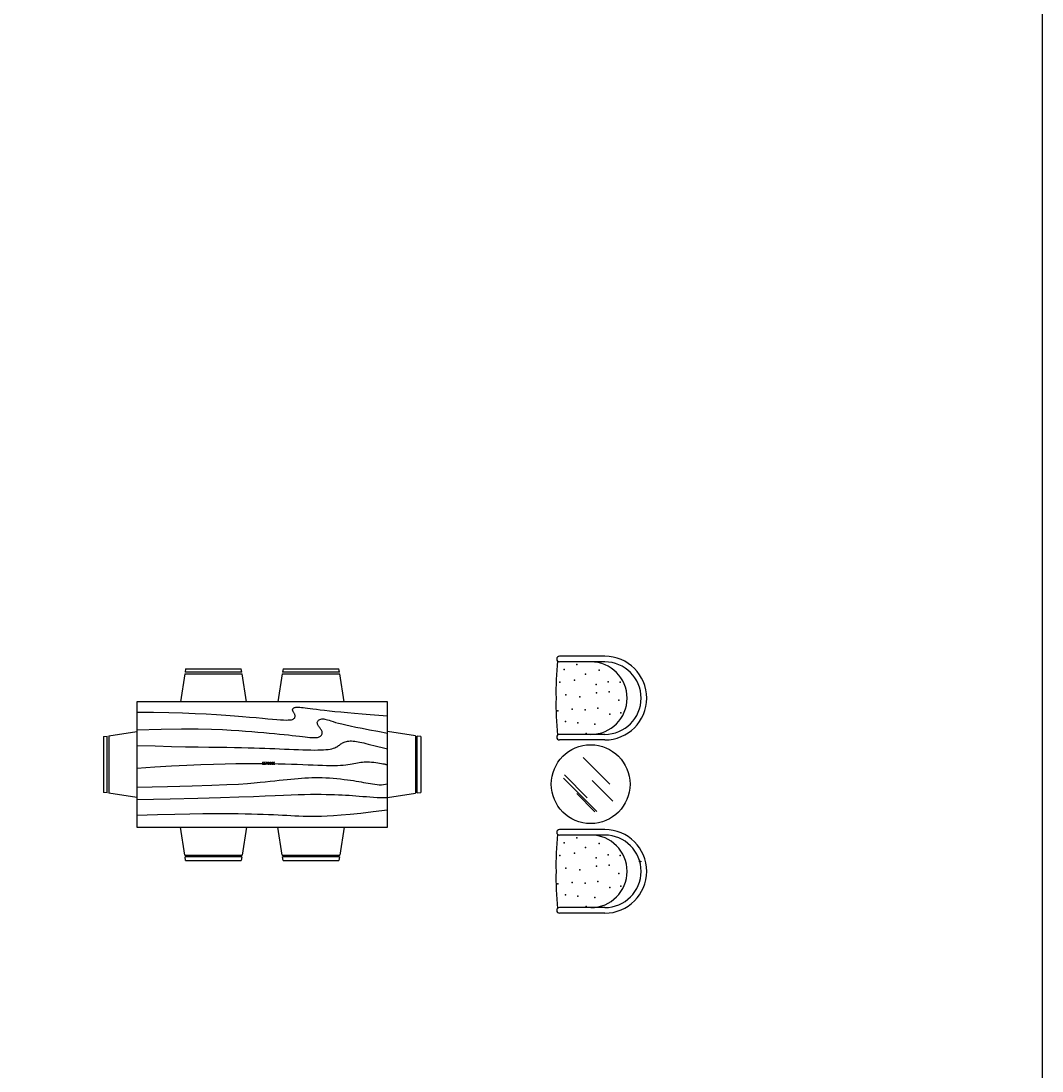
# Model space of a CAD drawing. Header units: inches. Extents: x 100794 to 106273, y 288 to 2276.
# Tile 134 of 149: x 105844 to 106273, y 821 to 1262. Entities that reach past the tile are written whole.
import ezdxf

# ---------------------------------------------------------------- set-up
doc = ezdxf.new("R2010")
doc.units = ezdxf.units.IN
doc.header["$MEASUREMENT"] = 0
doc.layers.get('0').update_dxf_attribs({"linetype": 'CONTINUOUS'})
doc.layers.add('家私', color=4, linetype='CONTINUOUS')
doc.styles.add('163', font='SimSun.ttf', dxfattribs={"width": 0.99})
doc.styles.add('ATTR', font='romans.shx', dxfattribs={"width": 0.8, "height": 0.7})

# ---------------------------------------------------------------- blocks, each defined once
blk = doc.blocks.new('7')
at = {"color": 7}
for p, q in [((0, 29974), (671, 29974)), ((0, 29674), (0, 29974)), ((671, 29674), (0, 29674)), ((16, 29833), (655, 29833)), ((671, 29974), (671, 29674))]:
    blk.add_line(p, q, dxfattribs=at)
at = {"color": 7, "const_width": 8.4}
blk.add_lwpolyline([(16, 29690), (16, 29958), (655, 29958), (655, 29690), (16, 29690)], dxfattribs=at)
at = {"color": 3, "style": '163'}
for s, height, p in [('中国专业人士的网络家园；因为专业，所以完美', 18.37, (62, 29790)), ('建筑在线     www.cjzzx.com', 22.68, (103, 29853)), ('=', 40, (134, 29894)), ('网易 NetEase', 32, (206, 29899))]:
    blk.add_text(s, height=height, dxfattribs=at).set_placement(p)
at = {"color": 3, "style": '163', "text_generation_flag": 2}
blk.add_text('=', height=40, dxfattribs=at).set_placement((537, 29894))

msp = doc.modelspace()

# ---------------------------------------------------------------- linework, layer by layer
msp.add_lwpolyline([(101017.46248, 2275.68468), (106272.66502, 2275.68468), (106272.66502, 287.5562), (101017.46248, 287.5562)], close=True)
at = {"layer": '家私', "linetype": 'Continuous'}
for p, q in [((106089.15481, 995.16421), (106070.13814, 995.16421)), ((106089.15481, 992.8237), (106070.13814, 992.8237)), ((105912.78649, 987.76313), (105910.95738, 976.05622)), ((105912.79219, 987.76226), (105936.88426, 987.76226)), ((105913.12923, 989.9565), (105912.90073, 988.49429)), ((105936.76607, 988.49367), (105912.90483, 988.49367)), ((105913.12923, 989.9565), (105936.53436, 989.9565)), ((105936.763, 988.49318), (105936.53436, 989.9565)), ((105938.70635, 976.05622), (105936.87739, 987.76118)), ((105953.74547, 987.76313), (105951.91636, 976.05622)), ((105953.75117, 987.76226), (105977.84324, 987.76226)), ((105954.0882, 989.9565), (105953.85971, 988.49429)), ((105977.72505, 988.49367), (105953.86381, 988.49367)), ((105954.0882, 989.9565), (105977.49334, 989.9565)), ((105977.72197, 988.49318), (105977.49334, 989.9565)), ((105979.66533, 976.05622), (105977.83637, 987.76118)), ((105997.97283, 976.0597), (105892.64974, 976.0597)), ((105892.64974, 976.0597), (105892.64974, 923.39815)), ((105959.08944, 973.70166), (105959.37952, 973.7588)), ((105959.37952, 973.7588), (105959.72094, 973.79309)), ((105959.72094, 973.79309), (105960.12234, 973.80451)), ((105960.12234, 973.80451), (105960.59234, 973.79309)), ((105960.59234, 973.79309), (105961.13944, 973.7588)), ((105961.13944, 973.7588), (105961.77226, 973.70166)), ((105997.97283, 923.39815), (105997.97283, 976.0597)), ((105892.64974, 971.67124), (105899.70463, 971.63838)), ((105899.70463, 971.63838), (105906.09613, 971.54552)), ((105906.09613, 971.54552), (105911.88027, 971.40124)), ((105911.88027, 971.40124), (105917.11395, 971.21411)), ((105917.11395, 971.21411), (105921.8532, 970.99268)), ((105921.8532, 970.99268), (105926.15462, 970.74553)), ((105926.15462, 970.74553), (105930.07469, 970.48126)), ((105930.07469, 970.48126), (105933.66972, 970.20842)), ((105933.66972, 970.20842), (105936.98725, 969.93509)), ((105936.98725, 969.93509), (105940.04001, 969.66748)), ((105940.04001, 969.66748), (105942.83121, 969.4113)), ((105942.83121, 969.4113), (105945.36467, 969.17224)), ((105958.08244, 972.58502), (105958.08814, 972.76453)), ((105958.11096, 972.40265), (105958.08244, 972.58502)), ((105958.08814, 972.76453), (105958.12808, 972.93835)), ((105958.17269, 972.21955), (105958.11096, 972.40265)), ((105958.12808, 972.93835), (105958.20239, 973.10357)), ((105958.26149, 972.03504), (105958.17269, 972.21955)), ((105958.20239, 973.10357), (105958.31093, 973.25739)), ((105958.37017, 971.84765), (105958.26149, 972.03504)), ((105958.31093, 973.25739), (105958.45385, 973.3969)), ((105958.49188, 971.65599), (105958.37017, 971.84765)), ((105958.45385, 973.3969), (105958.63099, 973.51928)), ((105958.61929, 971.45862), (105958.49188, 971.65599)), ((105958.74524, 971.2541), (105958.61929, 971.45862)), ((105958.63099, 973.51928), (105958.84237, 973.62166)), ((105958.86256, 971.04101), (105958.74524, 971.2541)), ((105958.79922, 969.18296), (105958.94711, 969.3951)), ((105958.84237, 973.62166), (105959.08944, 973.70166)), ((105958.96423, 970.81791), (105958.86256, 971.04101)), ((105958.94711, 969.3951), (105959.04644, 969.62152)), ((105959.04351, 970.58436), (105958.96423, 970.81791)), ((105959.09573, 970.34365), (105959.04351, 970.58436)), ((105959.04644, 969.62152), (105959.10144, 969.85794)), ((105959.11636, 970.10008), (105959.09573, 970.34365)), ((105959.10144, 969.85794), (105959.11636, 970.10008)), ((105961.77226, 973.70166), (105962.49942, 973.62166)), ((105962.49942, 973.62166), (105963.33089, 973.51904)), ((105963.33089, 973.51904), (105964.28319, 973.395)), ((105964.28319, 973.395), (105965.37401, 973.25095)), ((105965.37401, 973.25095), (105966.62121, 973.08834)), ((105966.62121, 973.08834), (105968.04278, 972.90858)), ((105968.04278, 972.90858), (105969.65642, 972.71312)), ((105969.65642, 972.71312), (105971.48012, 972.50335)), ((105971.48012, 972.50335), (105973.53158, 972.28074)), ((105973.53158, 972.28074), (105975.82426, 972.0467)), ((105975.82426, 972.0467), (105978.35333, 971.80266)), ((105978.35333, 971.80266), (105981.10957, 971.55004)), ((105981.10957, 971.55004), (105984.08364, 971.29029)), ((105984.08364, 971.29029), (105987.26629, 971.02482)), ((105987.26629, 971.02482), (105990.64834, 970.75507)), ((105990.64834, 970.75507), (105994.22025, 970.48245)), ((105994.22025, 970.48245), (105997.97283, 970.20842)), ((105945.36467, 969.17224), (105947.64375, 968.95607)), ((105947.64375, 968.95607), (105949.6721, 968.76844)), ((105949.6721, 968.76844), (105951.45337, 968.61511)), ((105951.45337, 968.61511), (105952.99109, 968.50179)), ((105952.99109, 968.50179), (105954.29198, 968.43274)), ((105954.29198, 968.43274), (105955.37578, 968.40656)), ((105955.37578, 968.40656), (105956.26532, 968.42037)), ((105956.26532, 968.42037), (105956.98342, 968.47132)), ((105956.98342, 968.47132), (105957.5529, 968.55655)), ((105957.5529, 968.55655), (105957.99672, 968.67321)), ((105957.99672, 968.67321), (105958.33755, 968.81844)), ((105958.33755, 968.81844), (105958.59852, 968.98939)), ((105958.59852, 968.98939), (105958.79922, 969.18296)), ((105968.42092, 967.16158), (105968.42882, 967.41419)), ((105968.45735, 966.90183), (105968.42092, 967.16158)), ((105968.42882, 967.41419), (105968.48529, 967.65824)), ((105968.53385, 966.63635), (105968.45735, 966.90183)), ((105968.48529, 967.65824), (105968.59456, 967.89227)), ((105968.6459, 966.36661), (105968.53385, 966.63635)), ((105968.59456, 967.89227), (105968.75956, 968.11418)), ((105968.78955, 966.09398), (105968.6459, 966.36661)), ((105968.75956, 968.11418), (105968.97738, 968.31893)), ((105968.96026, 965.81995), (105968.78955, 966.09398)), ((105969.15306, 965.54568), (105968.96026, 965.81995)), ((105968.97738, 968.31893), (105969.24376, 968.50084)), ((105969.3602, 965.2714), (105969.15306, 965.54568)), ((105969.24376, 968.50084), (105969.55446, 968.65417)), ((105969.57304, 964.99712), (105969.3602, 965.2714)), ((105969.55446, 968.65417), (105969.90525, 968.77321)), ((105969.7831, 964.72284), (105969.57304, 964.99712)), ((105969.90525, 968.77321), (105970.29158, 968.85225)), ((105970.29158, 968.85225), (105970.7095, 968.88559)), ((105970.7095, 968.88559), (105971.15449, 968.86749)), ((105971.15449, 968.86749), (105971.62655, 968.79404)), ((105971.62655, 968.79404), (105972.14205, 968.66845)), ((105972.14205, 968.66845), (105972.72191, 968.49572)), ((105972.72191, 968.49572), (105973.38676, 968.28084)), ((105973.38676, 968.28084), (105974.15737, 968.02883)), ((105974.15737, 968.02883), (105975.05437, 967.74466)), ((105975.05437, 967.74466), (105976.09854, 967.43336)), ((105976.09854, 967.43336), (105977.31048, 967.09992)), ((105977.31048, 967.09992), (105978.71581, 966.74671)), ((105978.71581, 966.74671), (105980.359, 966.36564)), ((105980.359, 966.36564), (105982.28934, 965.94602)), ((105982.28934, 965.94602), (105984.55613, 965.4771)), ((105984.55613, 965.4771), (105987.20851, 964.94819)), ((105987.20851, 964.94819), (105990.29594, 964.34856)), ((105878.75294, 961.43149), (105880.21518, 961.65994)), ((105878.75294, 961.43149), (105878.75294, 938.02636)), ((105880.21576, 937.79461), (105880.21576, 961.65586)), ((105880.94629, 961.7742), (105892.65325, 963.6034)), ((105880.94717, 961.76854), (105880.94717, 937.67653)), ((105892.64974, 964.35713), (105902.92371, 964.56594)), ((105902.92371, 964.56594), (105911.41407, 964.65616)), ((105911.41407, 964.65616), (105918.36013, 964.64641)), ((105918.36013, 964.64641), (105924.00135, 964.55521)), ((105924.00135, 964.55521), (105928.57676, 964.40118)), ((105928.57676, 964.40118), (105932.32582, 964.20285)), ((105932.32582, 964.20285), (105935.48785, 963.9788)), ((105935.48785, 963.9788), (105938.30188, 963.74762)), ((105938.30188, 963.74762), (105940.967, 963.52453)), ((105940.967, 963.52453), (105943.51991, 963.31144)), ((105943.51991, 963.31144), (105945.95712, 963.10692)), ((105945.95712, 963.10692), (105948.27496, 962.90954)), ((105948.27496, 962.90954), (105950.47006, 962.71788)), ((105950.47006, 962.71788), (105952.53879, 962.53051)), ((105952.53879, 962.53051), (105954.47732, 962.34599)), ((105954.47732, 962.34599), (105956.28244, 962.1629)), ((105956.28244, 962.1629), (105957.95166, 961.98077)), ((105957.95166, 961.98077), (105959.48806, 961.8029)), ((105959.48806, 961.8029), (105960.89588, 961.63362)), ((105960.89588, 961.63362), (105962.17936, 961.47721)), ((105962.17936, 961.47721), (105963.34303, 961.33792)), ((105963.34303, 961.33792), (105964.39085, 961.22007)), ((105964.39085, 961.22007), (105965.3272, 961.12793)), ((105965.3272, 961.12793), (105966.15648, 961.06579)), ((105966.15648, 961.06579), (105966.88364, 961.03697)), ((105966.88364, 961.03697), (105967.51646, 961.04102)), ((105967.51646, 961.04102), (105968.06355, 961.07649)), ((105968.06355, 961.07649), (105968.53356, 961.14197)), ((105968.53356, 961.14197), (105968.93496, 961.23602)), ((105968.93496, 961.23602), (105969.27638, 961.35721)), ((105969.27638, 961.35721), (105969.56646, 961.50411)), ((105969.56646, 961.50411), (105969.81353, 961.67529)), ((105969.98161, 964.44856), (105969.7831, 964.72284)), ((105969.81353, 961.67529), (105970.02476, 961.86909)), ((105970.16022, 964.17428), (105969.98161, 964.44856)), ((105970.02476, 961.86909), (105970.20015, 962.0829)), ((105970.31015, 963.9), (105970.16022, 964.17428)), ((105970.20015, 962.0829), (105970.33853, 962.31385)), ((105970.42308, 963.62572), (105970.31015, 963.9)), ((105970.33853, 962.31385), (105970.4383, 962.55908)), ((105970.49184, 963.35191), (105970.42308, 963.62572)), ((105970.4383, 962.55908), (105970.49813, 962.81574)), ((105970.51641, 963.08097), (105970.49184, 963.35191)), ((105970.49813, 962.81574), (105970.51641, 963.08097)), ((105990.29594, 964.34856), (105993.86757, 963.6675)), ((105993.86757, 963.6675), (105997.97283, 962.89431)), ((106009.67627, 961.7742), (105997.96931, 963.6034)), ((106009.67539, 961.76854), (106009.67539, 937.67653)), ((106010.4068, 937.79461), (106010.4068, 961.65586)), ((106011.86962, 961.43149), (106010.40753, 961.65994)), ((106011.86962, 961.43149), (106011.86962, 938.02636)), ((106089.15481, 962.39703), (106070.13814, 962.39703)), ((105892.64974, 957.77444), (105900.37972, 957.53278)), ((105900.37972, 957.53278), (105907.17701, 957.34968)), ((105907.17701, 957.34968), (105913.13713, 957.21516)), ((105913.13713, 957.21516), (105918.35574, 957.11921)), ((105918.35574, 957.11921), (105922.92881, 957.05184)), ((105922.92881, 957.05184), (105926.95171, 957.00302)), ((105926.95171, 957.00302), (105930.52041, 956.96279)), ((105930.52041, 956.96279), (105933.73057, 956.92112)), ((105933.73057, 956.92112), (105936.66747, 956.86993)), ((105936.66747, 956.86993), (105939.37428, 956.80874)), ((105939.37428, 956.80874), (105941.88404, 956.73898)), ((105941.88404, 956.73898), (105944.22938, 956.66208)), ((105944.22938, 956.66208), (105946.44336, 956.57946)), ((105946.44336, 956.57946), (105948.55874, 956.49257)), ((105948.55874, 956.49257), (105950.60859, 956.4028)), ((105950.60859, 956.4028), (105952.62538, 956.31162)), ((105952.62538, 956.31162), (105954.63384, 956.22066)), ((105954.63384, 956.22066), (105956.62532, 956.13257)), ((105956.62532, 956.13257), (105958.58243, 956.0502)), ((105973.00233, 956.10972), (105973.81917, 956.23542)), ((105973.81917, 956.23542), (105974.5418, 956.384)), ((105974.5418, 956.384), (105975.17725, 956.55541)), ((105975.17725, 956.55541), (105975.73342, 956.74899)), ((105975.73342, 956.74899), (105976.22097, 956.96113)), ((105976.22097, 956.96113), (105976.65148, 957.18754)), ((105976.65148, 957.18754), (105977.0362, 957.42396)), ((105977.0362, 957.42396), (105977.3867, 957.6661)), ((105977.3867, 957.6661), (105977.71437, 957.90968)), ((105977.71437, 957.90968), (105978.03048, 958.15039)), ((105978.03048, 958.15039), (105978.34675, 958.38394)), ((105978.34675, 958.38394), (105978.6731, 958.60632)), ((105978.6731, 958.60632), (105979.01525, 958.8144)), ((105979.01525, 958.8144), (105979.3773, 959.00536)), ((105979.3773, 959.00536), (105979.76378, 959.17631)), ((105979.76378, 959.17631), (105980.17878, 959.3244)), ((105980.17878, 959.3244), (105980.6267, 959.44678)), ((105980.6267, 959.44678), (105981.11162, 959.54058)), ((105981.11162, 959.54058), (105981.63809, 959.60297)), ((105981.63809, 959.60297), (105982.20874, 959.63177)), ((105982.20874, 959.63177), (105982.82093, 959.62772)), ((105982.82093, 959.62772), (105983.47013, 959.59224)), ((105983.47013, 959.59224), (105984.15224, 959.52677)), ((105984.15224, 959.52677), (105984.86288, 959.43272)), ((105984.86288, 959.43272), (105985.59795, 959.31154)), ((105985.59795, 959.31154), (105986.35291, 959.16465)), ((105986.35291, 959.16465), (105987.12367, 958.99345)), ((105987.12367, 958.99345), (105987.91476, 958.79822)), ((105987.91476, 958.79822), (105988.76744, 958.57441)), ((105988.76744, 958.57441), (105989.73144, 958.31633)), ((105989.73144, 958.31633), (105990.85679, 958.01823)), ((105990.85679, 958.01823), (105992.19366, 957.67444)), ((105992.19366, 957.67444), (105993.79208, 957.27922)), ((105993.79208, 957.27922), (105995.7018, 956.82684)), ((105995.7018, 956.82684), (105997.97283, 956.31162)), ((106089.15481, 960.05652), (106070.13814, 960.05652)), ((105958.58243, 956.0502), (105960.48805, 955.97638)), ((105960.48805, 955.97638), (105962.3252, 955.91401)), ((105962.3252, 955.91401), (105964.07649, 955.86591)), ((105964.07649, 955.86591), (105965.72509, 955.83496)), ((105965.72509, 955.83496), (105967.25359, 955.824)), ((105967.25359, 955.824), (105968.64912, 955.83544)), ((105968.64912, 955.83544), (105969.91446, 955.86972)), ((105969.91446, 955.86972), (105971.05707, 955.92687)), ((105971.05707, 955.92687), (105972.08397, 956.00686)), ((105972.08397, 956.00686), (105973.00233, 956.10972)), ((106079.98028, 952.73959), (106091.281, 941.43887)), ((105892.64974, 948.26611), (105900.26884, 948.76478)), ((105900.26884, 948.76478), (105907.24942, 949.1699)), ((105907.24942, 949.1699), (105913.63843, 949.49072)), ((105913.63843, 949.49072), (105919.48328, 949.73655)), ((105919.48328, 949.73655), (105924.83106, 949.91665)), ((105924.83106, 949.91665), (105929.72888, 950.04035)), ((105929.72888, 950.04035), (105934.22369, 950.1169)), ((105934.22369, 950.1169), (105938.36288, 950.15557)), ((105938.36288, 950.15557), (105942.18962, 950.16474)), ((105942.18962, 950.16474), (105945.73228, 950.14892)), ((105945.73228, 950.14892), (105949.0147, 950.11164)), ((105949.0147, 950.11164), (105952.06161, 950.05654)), ((105952.06161, 950.05654), (105954.897, 949.98713)), ((105954.897, 949.98713), (105957.54529, 949.90701)), ((105957.54529, 949.90701), (105960.03062, 949.81975)), ((105960.03062, 949.81975), (105962.37757, 949.72893)), ((105962.37757, 949.72893), (105964.60574, 949.63822)), ((105964.60574, 949.63822), (105966.71834, 949.55178)), ((105966.71834, 949.55178), (105968.71378, 949.47393)), ((105968.71378, 949.47393), (105970.59072, 949.40893)), ((105970.59072, 949.40893), (105972.34757, 949.36107)), ((105972.34757, 949.36107), (105973.983, 949.33465)), ((105973.983, 949.33465), (105975.49556, 949.33394)), ((105975.49556, 949.33394), (105976.88392, 949.36322)), ((105976.88392, 949.36322), (105978.14883, 949.42513)), ((105978.14883, 949.42513), (105979.30094, 949.51559)), ((105979.30094, 949.51559), (105980.353, 949.62893)), ((105980.353, 949.62893), (105981.31803, 949.7594)), ((105981.31803, 949.7594), (105982.20874, 949.90131)), ((105982.20874, 949.90131), (105983.03801, 950.04892)), ((105983.03801, 950.04892), (105983.81872, 950.19653)), ((105983.81872, 950.19653), (105984.56373, 950.33843)), ((105984.56373, 950.33843), (105985.28505, 950.46938)), ((105985.28505, 950.46938), (105985.99218, 950.58604)), ((105985.99218, 950.58604), (105986.6936, 950.68557)), ((105986.6936, 950.68557), (105987.39795, 950.76509)), ((105987.39795, 950.76509), (105988.11356, 950.82176)), ((105988.11356, 950.82176), (105988.84921, 950.85271)), ((105988.84921, 950.85271), (105989.61354, 950.85508)), ((105989.61354, 950.85508), (105990.41502, 950.82604)), ((105990.41502, 950.82604), (105991.25672, 950.76437)), ((105991.25672, 950.76437), (105992.12066, 950.67556)), ((105992.12066, 950.67556), (105992.98314, 950.56676)), ((105992.98314, 950.56676), (105993.82061, 950.44509)), ((105993.82061, 950.44509), (105994.60951, 950.31771)), ((105994.60951, 950.31771), (105995.32629, 950.19176)), ((105995.32629, 950.19176), (105995.94726, 950.07439)), ((105995.94726, 950.07439), (105996.44915, 949.97272)), ((105996.44915, 949.97272), (105996.81705, 949.89225)), ((105996.81705, 949.89225), (105997.0729, 949.83178)), ((105997.0729, 949.83178), (105997.24727, 949.78845)), ((105997.24727, 949.78845), (105997.37102, 949.7594)), ((105997.37102, 949.7594), (105997.47459, 949.74178)), ((105997.47459, 949.74178), (105997.58913, 949.73273)), ((105997.58913, 949.73273), (105997.74492, 949.72939)), ((105997.74492, 949.72939), (105997.97283, 949.72893)), ((105948.63408, 942.72719), (105950.55871, 942.92719)), ((105950.55871, 942.92719), (105952.37393, 943.11575)), ((105952.37393, 943.11575), (105954.09493, 943.2929)), ((105954.09493, 943.2929), (105955.7368, 943.4586)), ((105955.7368, 943.4586), (105957.31416, 943.61289)), ((105957.31416, 943.61289), (105958.84237, 943.75573)), ((105958.84237, 943.75573), (105960.33518, 943.88668)), ((105960.33518, 943.88668), (105961.80224, 944.00334)), ((105961.80224, 944.00334), (105963.25234, 944.10287)), ((105963.25234, 944.10287), (105964.69365, 944.18239)), ((105964.69365, 944.18239), (105966.13512, 944.23906)), ((105966.13512, 944.23906), (105967.58507, 944.27002)), ((105967.58507, 944.27002), (105969.05213, 944.27239)), ((105969.05213, 944.27239), (105970.54494, 944.24335)), ((105970.54494, 944.24335), (105972.06803, 944.18121)), ((105972.06803, 944.18121), (105973.60969, 944.08907)), ((105973.60969, 944.08907), (105975.15414, 943.97121)), ((105975.15414, 943.97121), (105976.68571, 943.83193)), ((105976.68571, 943.83193), (105978.18876, 943.6755)), ((105978.18876, 943.6755), (105979.64763, 943.50622)), ((105979.64763, 943.50622), (105981.04638, 943.32837)), ((105981.04638, 943.32837), (105982.3695, 943.14623)), ((105982.3695, 943.14623), (105983.60573, 942.9635)), ((105983.60573, 942.9635), (105984.76268, 942.78148)), ((106071.76028, 944.01294), (106085.71463, 930.05858)), ((106072.15779, 945.39857), (106081.73382, 935.82253)), ((106083.85815, 943.01739), (106092.48986, 934.38568)), ((105892.64974, 940.22059), (105905.54552, 940.49462)), ((105905.54552, 940.49462), (105915.93199, 940.76725)), ((105915.93199, 940.76725), (105924.14573, 941.03699)), ((105924.14573, 941.03699), (105930.52304, 941.30247)), ((105930.52304, 941.30247), (105935.40038, 941.56222)), ((105935.40038, 941.56222), (105939.11433, 941.81483)), ((105939.11433, 941.81483), (105942.00106, 942.05888)), ((105942.00106, 942.05888), (105944.39702, 942.29291)), ((105944.39702, 942.29291), (105946.58511, 942.51577)), ((105946.58511, 942.51577), (105948.63408, 942.72719)), ((105984.76268, 942.78148), (105985.85262, 942.60088)), ((105985.85262, 942.60088), (105986.88742, 942.42244)), ((105986.88742, 942.42244), (105987.87936, 942.24685)), ((105987.87936, 942.24685), (105988.84073, 942.07483)), ((105988.84073, 942.07483), (105989.78337, 941.90709)), ((105989.78337, 941.90709), (105990.71972, 941.74435)), ((105990.71972, 941.74435), (105991.65885, 941.58925)), ((105991.65885, 941.58925), (105992.59871, 941.45198)), ((105992.59871, 941.45198), (105993.53433, 941.34473)), ((105993.53433, 941.34473), (105994.46059, 941.27962)), ((105994.46059, 941.27962), (105995.37252, 941.26878)), ((105995.37252, 941.26878), (105996.26527, 941.32436)), ((105996.26527, 941.32436), (105997.13375, 941.45853)), ((105997.13375, 941.45853), (105997.97283, 941.68341)), ((105880.2162, 937.79771), (105878.75294, 938.02636)), ((105892.65325, 935.85442), (105880.9482, 937.68333)), ((105892.64974, 935.10072), (105906.6896, 935.37428)), ((105906.6896, 935.37428), (105918.29664, 935.64356)), ((105918.29664, 935.64356), (105927.78098, 935.90426)), ((105927.78098, 935.90426), (105935.45245, 936.15212)), ((105935.45245, 936.15212), (105941.62117, 936.38282)), ((105941.62117, 936.38282), (105946.59695, 936.59211)), ((105946.59695, 936.59211), (105950.68993, 936.77568)), ((105950.68993, 936.77568), (105954.21006, 936.92925)), ((105954.21006, 936.92925), (105957.41861, 937.04971)), ((105957.41861, 937.04971), (105960.38141, 937.13877)), ((105960.38141, 937.13877), (105963.11556, 937.19924)), ((105963.11556, 937.19924), (105965.63834, 937.234)), ((105965.63834, 937.234), (105967.96686, 937.2459)), ((105967.96686, 937.2459), (105970.11823, 937.2378)), ((105970.11823, 937.2378), (105972.10972, 937.21256)), ((105972.10972, 937.21256), (105973.95828, 937.17304)), ((105973.95828, 937.17304), (105975.68178, 937.12174)), ((105975.68178, 937.12174), (105977.30097, 937.05971)), ((105977.30097, 937.05971), (105978.83738, 936.9877)), ((105978.83738, 936.9877), (105980.31234, 936.90638)), ((105980.31234, 936.90638), (105981.74736, 936.81651)), ((105981.74736, 936.81651), (105983.16367, 936.71878)), ((105983.16367, 936.71878), (105984.5829, 936.61389)), ((105984.5829, 936.61389), (105986.02655, 936.50258)), ((105986.02655, 936.50258), (105987.50985, 936.38628)), ((105987.50985, 936.38628), (105989.02446, 936.26926)), ((105989.02446, 936.26926), (105990.55632, 936.15653)), ((105990.55632, 936.15653), (105992.09112, 936.05307)), ((105992.09112, 936.05307), (105993.61435, 935.96392)), ((105993.61435, 935.96392), (105995.11199, 935.89404)), ((105995.11199, 935.89404), (105996.56954, 935.84844)), ((105996.56954, 935.84844), (105997.97283, 935.83213)), ((105997.96931, 935.85442), (106009.67437, 937.68333)), ((106010.40636, 937.79771), (106011.86962, 938.02636)), ((106077.37191, 937.54693), (106084.99587, 929.92296)), ((105986.6541, 929.38563), (105991.8695, 929.97216)), ((105991.8695, 929.97216), (105997.97283, 930.71226)), ((105892.64974, 928.51803), (105901.29779, 928.7592)), ((105901.29779, 928.7592), (105908.6922, 928.93897)), ((105908.6922, 928.93897), (105914.98525, 929.06443)), ((105914.98525, 929.06443), (105920.32908, 929.14277)), ((105920.32908, 929.14277), (105924.87568, 929.18111)), ((105924.87568, 929.18111), (105928.77746, 929.18658)), ((105928.77746, 929.18658), (105932.18627, 929.16633)), ((105932.18627, 929.16633), (105935.25439, 929.12753)), ((105935.25439, 929.12753), (105938.11069, 929.07634)), ((105938.11069, 929.07634), (105940.79043, 929.01515)), ((105940.79043, 929.01515), (105943.3059, 928.94539)), ((105943.3059, 928.94539), (105945.66938, 928.86849)), ((105945.66938, 928.86849), (105947.89272, 928.78587)), ((105947.89272, 928.78587), (105949.98836, 928.69898)), ((105949.98836, 928.69898), (105951.96814, 928.6092)), ((105951.96814, 928.6092), (105953.84435, 928.51803)), ((105953.84435, 928.51803), (105955.63207, 928.42719)), ((105955.63207, 928.42719), (105957.35761, 928.33993)), ((105957.35761, 928.33993), (105959.05039, 928.25981)), ((105959.05039, 928.25981), (105960.7395, 928.19041)), ((105960.7395, 928.19041), (105962.45437, 928.13529)), ((105962.45437, 928.13529), (105964.22409, 928.09804)), ((105964.22409, 928.09804), (105966.07821, 928.08219)), ((105966.07821, 928.08219), (105968.046, 928.09137)), ((105968.046, 928.09137), (105970.16943, 928.13149)), ((105970.16943, 928.13149), (105972.54198, 928.21803)), ((105972.54198, 928.21803), (105975.27043, 928.36886)), ((105975.27043, 928.36886), (105978.46099, 928.60183)), ((105978.46099, 928.60183), (105982.22, 928.9348)), ((105982.22, 928.9348), (105986.6541, 929.38563)), ((105892.64974, 923.39815), (105997.97283, 923.39815)), ((105912.78649, 911.69471), (105910.95738, 923.40164)), ((105938.70635, 923.40164), (105936.87739, 911.69664)), ((105953.74547, 911.69471), (105951.91636, 923.40164)), ((105979.66533, 923.40164), (105977.83637, 911.69664)), ((106089.15481, 922.46141), (106070.13814, 922.46141)), ((106089.15481, 920.1209), (106070.13814, 920.1209)), ((105912.79219, 911.69559), (105936.88426, 911.69559)), ((105913.12923, 909.50136), (105912.90073, 910.96354)), ((105936.76607, 910.96418), (105912.90483, 910.96418)), ((105913.12923, 909.50136), (105936.53436, 909.50136)), ((105936.763, 910.96466), (105936.53436, 909.50136)), ((105953.75117, 911.69559), (105977.84324, 911.69559)), ((105954.0882, 909.50136), (105953.85971, 910.96354)), ((105977.72505, 910.96418), (105953.86381, 910.96418)), ((105954.0882, 909.50136), (105977.49334, 909.50136)), ((105977.72197, 910.96466), (105977.49334, 909.50136)), ((106089.15481, 889.69423), (106070.13814, 889.69423)), ((106089.15481, 887.35372), (106070.13814, 887.35372))]:
    msp.add_line(p, q, dxfattribs=at)
msp.add_circle((106083.1865, 941.48481), 16.52999, dxfattribs=at)
for centre, radius, start, end in [((106181.1772, 980.75086), 112.5457, 173.6700168, 181.5989979), ((106070.13814, 993.99396), 1.17026, 90, 270), ((106083.30352, 977.61036), 15.21333, 270, 90), ((106089.15481, 977.61036), 17.55385, 270, 90), ((106089.15481, 977.61036), 15.21333, 270, 90), ((106181.1772, 974.46987), 112.5457, 178.4010021, 186.3299832), ((106070.13814, 961.22677), 1.17026, 90, 270), ((106070.13814, 921.29116), 1.17026, 90, 270), ((106089.15481, 904.90757), 17.55385, 270, 90), ((106181.1772, 908.04806), 112.5457, 173.6700168, 181.5989979), ((106083.30352, 904.90757), 15.21333, 270, 90), ((106089.15481, 904.90757), 15.21333, 270, 90), ((106181.1772, 901.76707), 112.5457, 178.4010021, 186.3299832), ((106070.13814, 888.52397), 1.17026, 90, 270)]:
    msp.add_arc(centre, radius, start, end, dxfattribs=at)
for p in [(106077.35528, 991.73763), (106072.0015, 989.59434), (106080.96908, 987.58501), (106086.72439, 989.32643), (106070.26152, 984.23613), (106076.41837, 985.17382), (106085.51979, 983.29845), (106090.47204, 984.50404), (106095.55813, 984.23613), (106072.80457, 979.01188), (106078.69373, 978.20815), (106085.65364, 979.81561), (106091.00742, 980.21748), (106095.02275, 976.73464), (106069.45846, 972.31412), (106075.48146, 972.9839), (106080.83524, 972.71599), (106086.18902, 973.38576), (106091.2751, 970.84061), (106095.82582, 971.37643), (106072.67072, 967.75964), (106077.75681, 967.22382), (106084.98441, 966.688), (106081.37061, 962.8033), (106072.0015, 916.89155), (106077.35528, 919.03483), (106086.72439, 916.62363), (106076.41837, 912.47102), (106080.96908, 914.88222), (106070.26152, 911.53334), (106085.51979, 910.59565), (106090.47204, 911.80125), (106095.55813, 911.53334), (106072.80457, 906.30908), (106078.69373, 905.50535), (106085.65364, 907.11281), (106091.00742, 907.51468), (106095.02275, 904.03184), (106069.45846, 899.61132), (106075.48146, 900.2811), (106080.83524, 900.01319), (106086.18902, 900.68296), (106072.67072, 895.05684), (106077.75681, 894.52102), (106091.2751, 898.13781), (106095.82582, 898.67363), (106081.37061, 890.1005), (106084.98441, 893.9852)]:
    msp.add_point(p, dxfattribs=at)

# ---------------------------------------------------------------- block references
at = {"xscale": 0.0007979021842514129, "yscale": 0.0007979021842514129, "zscale": 0.0007979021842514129}
msp.add_blockref('7', (106103.75339, 885.27813), dxfattribs=at)

# ---------------------------------------------------------------- texts
at = {"layer": '家私', "linetype": 'Continuous', "style": 'ATTR', "width": 0.8, "flags": 9}
msp.add_attdef('ESTCODE', (105945.31128, 949.72893), '', height=1.02397, dxfattribs=at)

doc.saveas('drawing.dxf')
